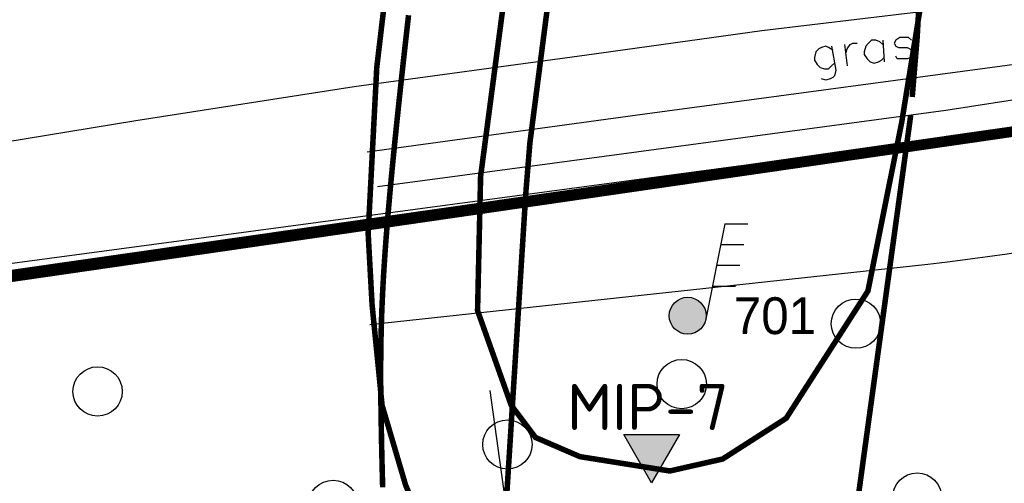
# Model space of a CAD drawing. Header units: millimetres. Extents: x 237058 to 239804, y 565701 to 567407.
# Tile 40 of 64: x 238033 to 238086, y 566553 to 566578. Entities that reach past the tile are written whole.
import ezdxf

# ---------------------------------------------------------------- set-up
doc = ezdxf.new("R2010")
doc.units = ezdxf.units.MM
doc.linetypes.add('DASHED', pattern=[19.05, 12.7, -6.35])
for name, color, linetype in [('b_inr_afsch_hek', 30, 'IE-TERREINAFSCHEIDING-K'), ('Contouren 15-25 m-mv', 7, 'CONTINUOUS'), ('Contouren 5-15 m-mv', 7, 'CONTINUOUS'), ('HANDBORINGEN', 7, 'CONTINUOUS'), ('MIPS', 7, 'CONTINUOUS'), ('ONDERZOEKSGEBIED', 7, 'CONTINUOUS'), ('PEILBUIZEN FEB 2015', 7, 'CONTINUOUS'), ('T4675650', 8, 'CONTINUOUS')]:
    doc.layers.add(name, color=color, linetype=linetype)
doc.styles.add('grondslag', font='isocpeur.ttf')
doc.styles.get("Standard").update_dxf_attribs({"font": 'tcb_isocp.shx'})
doc.linetypes.add('IE-TERREINAFSCHEIDING-K', pattern='A,4,[82,NLCS.SHX,S=0.75,R=90,X=0,Y=0],4,-2', length=10)

msp = doc.modelspace()

# ---------------------------------------------------------------- hatches: boundary and pattern name
at = {"layer": 'MIPS'}
h = msp.add_hatch(color=1, dxfattribs=at)
h.dxf.hatch_style = 1
h.paths.add_polyline_path([(238065.245, 566555.416), (238066.754, 566552.802), (238068.263, 566555.416)])
at = {"layer": 'PEILBUIZEN FEB 2015'}
h = msp.add_hatch(color=256, dxfattribs=at)
h.dxf.hatch_style = 1
edge = h.paths.add_edge_path()
edge.add_arc((238068.71, 566561.868), 1, 0, 360)

# ---------------------------------------------------------------- linework, layer by layer
at = {"layer": 'b_inr_afsch_hek', "color": 18, "true_color": 0x000000, "const_width": 0.5}
msp.add_lwpolyline([(238115.586, 566430.117), (238119.374, 566430.373), (238117.198, 566504.673), (238117.257, 566509.703), (238117.287, 566514.693), (238117.106, 566519.658), (238115.181, 566559.243), (238113.794, 566575.565), (238086.286, 566571.811), (237991.765, 566558.097), (237984.749, 566557.116)], dxfattribs=at)
at = {"layer": 'b_inr_afsch_hek', "color": 18, "lineweight": -3, "true_color": 0x000000, "const_width": 0.05, "flags": 128}
for points in [[(238115.586, 566430.117), (238119.374, 566430.373), (238117.198, 566504.673), (238117.257, 566509.703), (238117.287, 566514.693), (238117.106, 566519.658), (238115.181, 566559.243), (238113.794, 566575.565), (238086.286, 566571.811), (238080.103, 566570.914)], [(238057.501, 566567.635), (237991.765, 566558.097), (237984.749, 566557.116)]]:
    msp.add_lwpolyline(points, dxfattribs=at)
at = {"layer": 'Contouren 15-25 m-mv', "color": 30, "linetype": 'DASHED', "ltscale": 0.5, "true_color": 0xf8991e, "const_width": 0.3, "flags": 128}
msp.add_lwpolyline([(238059.14, 566557.019), (238057.32, 566562.147), (238057.485, 566569.426), (238059.802, 566586.961), (238065.098, 566604.33), (238067.581, 566616.902), (238069.567, 566624.015), (238074.165, 566633.368), (238079.475, 566641.163), (238082.794, 566643.154), (238084.785, 566642.988), (238087.938, 566641.993), (238089.929, 566639.007), (238090.759, 566632.704), (238089.099, 566616.947), (238085.117, 566595.551), (238082.13, 566583.609), (238080.305, 566572.33), (238078.479, 566563.208), (238074.047, 566556.303), (238070.602, 566554.093), (238067.741, 566553.444), (238062.866, 566554.223), (238060.46, 566555.263)], close=True, dxfattribs=at)
at = {"layer": 'Contouren 15-25 m-mv', "color": 1, "const_width": 0.3, "flags": 128}
msp.add_lwpolyline([(238067.692, 566509.657), (238074.406, 566517.022), (238077.844, 566523.405), (238078.499, 566528.806), (238077.844, 566532.571), (238075.388, 566536.663), (238071.459, 566538.79), (238066.546, 566540.427), (238059.997, 566543.7), (238055.903, 566546.78), (238053.421, 566552.675), (238052.145, 566557.005), (238051.603, 566562.457), (238051.39, 566566.324), (238051.856, 566575.33), (238053.771, 566591.564), (238055.577, 566603.707), (238057.215, 566615.789), (238059.407, 566628.121)], dxfattribs=at)
at = {"layer": 'Contouren 5-15 m-mv', "color": 30, "linetype": 'DASHED', "ltscale": 0.5, "true_color": 0xf8991e, "const_width": 0.3, "flags": 128}
msp.add_lwpolyline([(238059.939, 566568.579), (238060.156, 566571.24), (238061.262, 566579.79), (238062.426, 566588.689), (238063.881, 566596.25), (238066.361, 566610.936), (238068.695, 566615.018), (238070.737, 566616.593), (238073.013, 566616.884), (238077.447, 566615.368), (238079.781, 566612.452), (238081.298, 566605.396), (238082.088, 566594.555), (238081.678, 566586.778), (238081.152, 566577.013), (238080.881, 566573.733)], dxfattribs=at)
at = {"layer": 'Contouren 5-15 m-mv', "color": 1, "const_width": 0.3, "flags": 128}
msp.add_lwpolyline([(238052.177, 566552.558), (238052.172, 566552.718), (238052.168, 566552.879), (238052.163, 566553.039), (238052.159, 566553.199), (238052.155, 566553.359), (238052.151, 566553.518), (238052.147, 566553.677), (238052.143, 566553.836), (238052.139, 566553.994), (238052.136, 566554.151), (238052.132, 566554.308), (238052.128, 566554.465), (238052.125, 566554.621), (238052.122, 566554.776), (238052.118, 566554.931), (238052.115, 566555.084), (238052.112, 566555.237), (238052.109, 566555.39), (238052.106, 566555.541), (238052.103, 566555.691), (238052.101, 566555.841), (238052.098, 566555.989), (238052.095, 566556.137), (238052.093, 566556.283), (238052.09, 566556.429), (238052.088, 566556.574), (238052.086, 566556.718), (238052.084, 566556.862), (238052.082, 566557.005), (238052.08, 566557.147), (238052.078, 566557.288), (238052.077, 566557.429), (238052.075, 566557.57), (238052.074, 566557.709), (238052.073, 566557.849), (238052.072, 566557.988), (238052.071, 566558.127), (238052.07, 566558.265), (238052.07, 566558.403), (238052.07, 566558.541), (238052.069, 566558.679), (238052.069, 566558.816), (238052.069, 566558.954), (238052.07, 566559.091), (238052.07, 566559.229), (238052.071, 566559.366), (238052.072, 566559.503), (238052.073, 566559.641), (238052.074, 566559.779), (238052.076, 566559.916), (238052.078, 566560.055), (238052.08, 566560.193), (238052.082, 566560.332), (238052.084, 566560.471), (238052.087, 566560.61), (238052.09, 566560.75), (238052.093, 566560.89), (238052.096, 566561.031), (238052.1, 566561.173), (238052.104, 566561.315), (238052.108, 566561.457), (238052.113, 566561.601), (238052.117, 566561.745), (238052.122, 566561.89), (238052.127, 566562.035), (238052.133, 566562.182), (238052.139, 566562.329), (238052.145, 566562.478), (238052.151, 566562.627), (238052.158, 566562.778), (238052.165, 566562.929), (238052.172, 566563.082), (238052.18, 566563.236), (238052.188, 566563.39), (238052.196, 566563.547), (238052.205, 566563.704), (238052.214, 566563.863), (238052.223, 566564.023), (238052.233, 566564.185), (238052.243, 566564.348), (238052.253, 566564.512), (238052.264, 566564.678), (238052.275, 566564.846), (238052.286, 566565.015), (238052.298, 566565.186), (238052.31, 566565.358), (238052.323, 566565.532), (238052.336, 566565.708), (238052.349, 566565.886), (238052.362, 566566.065), (238052.376, 566566.246), (238052.391, 566566.428), (238052.405, 566566.612), (238052.42, 566566.797), (238052.436, 566566.984), (238052.451, 566567.173), (238052.467, 566567.363), (238052.484, 566567.555), (238052.5, 566567.748), (238052.517, 566567.942), (238052.535, 566568.138), (238052.552, 566568.335), (238052.57, 566568.534), (238052.588, 566568.734), (238052.607, 566568.936), (238052.626, 566569.139), (238052.645, 566569.343), (238052.664, 566569.549), (238052.684, 566569.755), (238052.704, 566569.964), (238052.724, 566570.173), (238052.745, 566570.384), (238052.766, 566570.595), (238052.787, 566570.809), (238052.808, 566571.023), (238052.83, 566571.238), (238052.851, 566571.455), (238052.874, 566571.673), (238052.896, 566571.892), (238052.918, 566572.112), (238052.941, 566572.333), (238052.964, 566572.555), (238052.988, 566572.779), (238053.011, 566573.003), (238053.035, 566573.228), (238053.059, 566573.455), (238053.083, 566573.682), (238053.108, 566573.91), (238053.132, 566574.14), (238053.157, 566574.37), (238053.182, 566574.601), (238053.207, 566574.833), (238053.233, 566575.066), (238053.258, 566575.3), (238053.284, 566575.535), (238053.31, 566575.771), (238053.336, 566576.007), (238053.363, 566576.244), (238053.389, 566576.482), (238053.416, 566576.721), (238053.443, 566576.96), (238053.47, 566577.201), (238053.497, 566577.442), (238053.524, 566577.683), (238053.552, 566577.926), (238053.579, 566578.169)], dxfattribs=at)
at = {"layer": 'Contouren 5-15 m-mv', "color": 30, "true_color": 0xf8991e, "const_width": 0.3, "flags": 128}
msp.add_lwpolyline([(238080.799, 566572.743), (238076.847, 566543.995), (238074.791, 566540.472), (238073.028, 566538.453), (238071.082, 566537.132), (238068.255, 566536.398), (238064.437, 566536.802), (238061.536, 566538.306), (238059.334, 566540.649), (238058.792, 566541.889), (238058.501, 566545.786), (238059.939, 566568.579)], dxfattribs=at)
at = {"layer": 'HANDBORINGEN', "color": 7}
for centre in [(238077.832, 566561.435), (238068.385, 566558.157), (238036.725, 566557.76), (238058.937, 566554.88), (238081.148, 566552), (238049.489, 566551.603)]:
    msp.add_circle(centre, 1.336, dxfattribs=at)
at = {"layer": 'MIPS', "color": 7, "flags": 128}
msp.add_lwpolyline([(238066.754, 566552.802), (238065.245, 566555.416), (238068.263, 566555.416)], close=True, dxfattribs=at)
at = {"layer": 'ONDERZOEKSGEBIED', "color": 103, "const_width": 0.5, "flags": 128}
msp.add_lwpolyline([(238005.01, 566499.266), (237946.138, 566479.241), (237970.28, 566429.322), (238030.674, 566451.892), (238023.771, 566477.395), (238046.768, 566485.647), (238062.587, 566435.79), (238107.876, 566454.078), (238103.879, 566554.979), (238097.003, 566573.422), (237984.035, 566557.222)], close=True, dxfattribs=at)
at = {"layer": 'PEILBUIZEN FEB 2015'}
for p, q in [((238070.72, 566566.859), (238069.691, 566561.673)), ((238070.72, 566566.859), (238071.97, 566566.859)), ((238070.496, 566565.732), (238071.746, 566565.732)), ((238070.278, 566564.605), (238071.528, 566564.605)), ((238070.049, 566563.476), (238071.299, 566563.476))]:
    msp.add_line(p, q, dxfattribs=at)
msp.add_circle((238068.71, 566561.868), 1, dxfattribs=at)
at = {"layer": 'T4675650'}
for p, q in [((238077.201, 566576.576), (238077.356, 566575.416)), ((238079.289, 566576.808), (238079.366, 566575.648)), ((238062.187, 566527.866), (238057.999, 566557.816)), ((238062.187, 566527.866), (238057.999, 566557.816))]:
    msp.add_line(p, q, dxfattribs=at)
for points in [[(237954.997, 566551.089), (237966.37, 566552.88), (237966.264, 566554.698), (237983.751, 566557.176), (237983.814, 566557.186), (238017.896, 566562.812), (238018.05, 566562.838), (238097.084, 566573.433), (238095.61, 566578.246), (238117.2, 566580.265)], [(238094.926, 566579.974), (238091.824, 566579.611), (238072.731, 566577.318), (238063.252, 566575.995), (238050.631, 566574.292), (238038.791, 566572.446), (238026.778, 566570.472), (238021.57, 566569.641)], [(238097.818, 566577.026), (238089.665, 566575.937), (238066.378, 566572.798), (238051.328, 566570.747)], [(238077.279, 566576.112), (238077.356, 566576.344), (238077.511, 566576.576), (238077.665, 566576.653), (238077.897, 566576.653)], [(238079.289, 566576.576), (238079.134, 566576.73), (238078.902, 566576.808), (238078.67, 566576.808), (238078.516, 566576.653), (238078.361, 566576.498), (238078.284, 566576.189), (238078.284, 566576.035), (238078.438, 566575.803), (238078.593, 566575.648), (238078.825, 566575.571), (238079.057, 566575.648), (238079.211, 566575.725), (238079.366, 566575.88)], [(238080.835, 566576.808), (238080.68, 566576.962), (238080.448, 566576.962), (238080.216, 566576.962), (238079.984, 566576.808), (238079.907, 566576.653), (238079.984, 566576.498), (238080.139, 566576.421), (238080.603, 566576.421), (238080.757, 566576.344), (238080.912, 566576.189), (238080.912, 566576.112), (238080.835, 566575.88), (238080.603, 566575.803), (238080.371, 566575.803), (238080.062, 566575.803), (238079.984, 566575.957)], [(238076.583, 566576.267), (238076.351, 566576.421), (238076.196, 566576.498), (238075.965, 566576.421), (238075.81, 566576.344), (238075.655, 566576.189), (238075.578, 566575.88), (238075.578, 566575.725), (238075.733, 566575.494), (238075.887, 566575.339), (238076.119, 566575.262), (238076.351, 566575.262), (238076.506, 566575.416), (238076.66, 566575.571)], [(238076.506, 566576.498), (238076.738, 566575.184), (238076.66, 566574.875), (238076.583, 566574.798), (238076.428, 566574.72), (238076.196, 566574.643), (238075.965, 566574.72)], [(238097.4, 566575.282), (238082.703, 566572.999), (238061.371, 566570.128), (238051.89, 566568.864)], [(238095.542, 566566.807), (238095.145, 566566.727), (238092.725, 566566.284), (238091.514, 566566.071), (238090.908, 566565.971), (238090.3, 566565.875), (238086.023, 566565.214), (238084.953, 566565.057), (238084.15, 566564.945), (238082.943, 566564.788), (238082.34, 566564.716), (238081.735, 566564.648), (238051.474, 566561.374)]]:
    msp.add_lwpolyline(points, dxfattribs=at)

# ---------------------------------------------------------------- texts
at = {"layer": 'MIPS', "color": 7, "style": 'grondslag'}
msp.add_text('MIP-7', height=2.5, dxfattribs=at).set_placement((238062.176, 566555.669))
at = {"layer": 'PEILBUIZEN FEB 2015'}
msp.add_attdef('701', (238071.21, 566560.868), '', height=2, dxfattribs=at)

doc.saveas('drawing.dxf')
